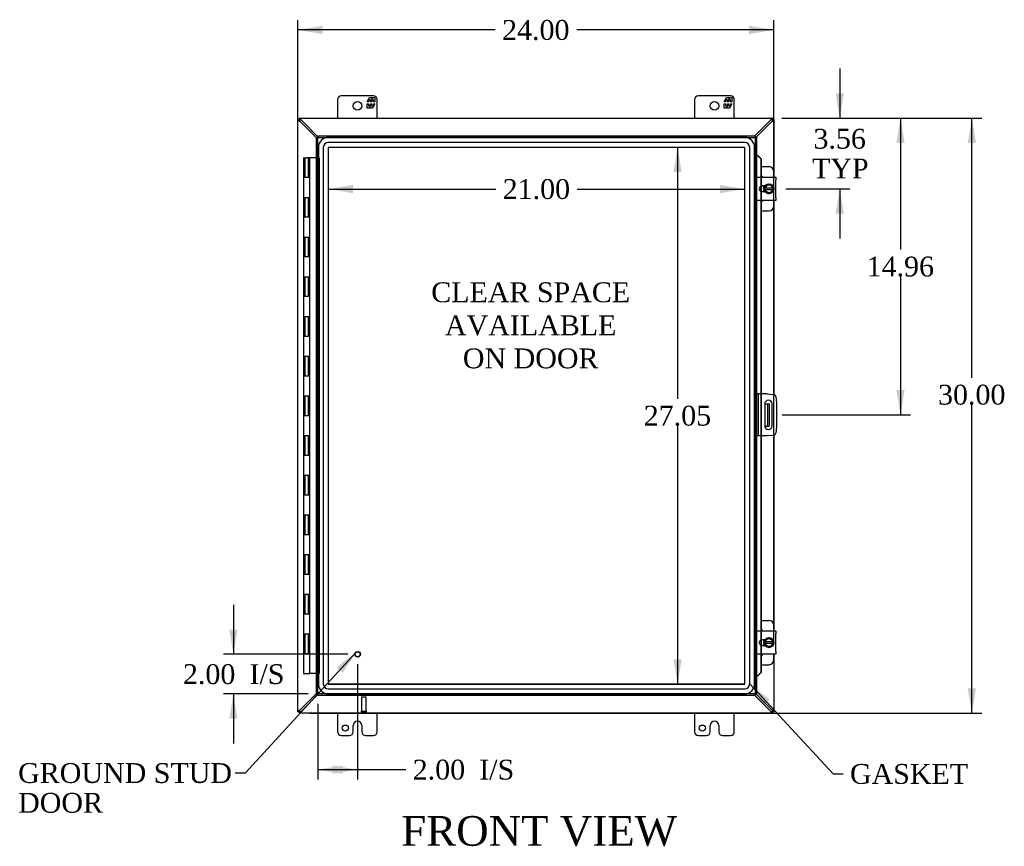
# Model space of a CAD drawing. Header units: inches. Extents: x 6 to 238, y 0 to 158.
# Tile 3 of 7: x 63 to 113, y 61 to 103. Entities that reach past the tile are written whole.
import ezdxf
from ezdxf.enums import TextEntityAlignment as Align

# ---------------------------------------------------------------- set-up
doc = ezdxf.new("R2010")
doc.units = ezdxf.units.IN
doc.header["$MEASUREMENT"] = 0
for name, color, linetype in [('COM40153-1', 7, 'CONTINUOUS'), ('COM40153-2', 7, 'CONTINUOUS'), ('COM42667', 7, 'CONTINUOUS'), ('COM42780', 7, 'CONTINUOUS'), ('COM48483', 7, 'CONTINUOUS'), ('COM48513', 7, 'CONTINUOUS'), ('COM70219', 7, 'CONTINUOUS'), ('COM71780-17', 7, 'CONTINUOUS'), ('DEFAULT', 7, 'CONTINUOUS'), ('FET07710', 7, 'CONTINUOUS'), ('HNG10620-26B', 7, 'CONTINUOUS'), ('HNG10620-26C', 7, 'CONTINUOUS'), ('SCC19011', 7, 'CONTINUOUS'), ('SPR20265', 7, 'CONTINUOUS'), ('STD21878', 7, 'CONTINUOUS'), ('WAF25035', 7, 'CONTINUOUS')]:
    doc.layers.add(name, color=color, linetype=linetype)
doc.styles.add('SEACAD_TIMES_NEW_ROMAN', font='times.ttf')

# ---------------------------------------------------------------- blocks, each defined once
blk = doc.blocks.new('SEANNOT_GROUP2')
at = {"layer": 'DEFAULT', "linetype": 'Continuous'}
blk.add_hatch(color=136, dxfattribs=at).paths.add_polyline_path([(79.562, 69.674), (80.254, 70.736), (79.255, 69.956)])
at = {"layer": 'DEFAULT', "color": 136, "linetype": 'Continuous'}
blk.add_line((74.64, 64.622), (74.14, 64.622), dxfattribs=at)
blk.add_lwpolyline([(74.64, 64.622), (80.254, 70.736)], dxfattribs=at)
at = {"layer": 'DEFAULT', "color": 136, "linetype": 'Continuous', "style": 'SEACAD_TIMES_NEW_ROMAN'}
for s, p in [('GROUND STUD', (63.197, 65.122)), ('DOOR', (63.197, 63.622))]:
    blk.add_text(s, height=1, dxfattribs=at).set_placement(p, align=Align.TOP_LEFT)
blk = doc.blocks.new('SEANNOT_GROUP3')
at = {"layer": 'DEFAULT', "linetype": 'Continuous'}
blk.add_hatch(color=136, dxfattribs=at).paths.add_polyline_path([(101.081, 68.337), (100.079, 69.112), (100.776, 68.054)])
at = {"layer": 'DEFAULT', "color": 136, "linetype": 'Continuous'}
blk.add_line((104.282, 64.578), (104.782, 64.578), dxfattribs=at)
blk.add_lwpolyline([(104.282, 64.578), (100.079, 69.112)], dxfattribs=at)
at = {"layer": 'DEFAULT', "color": 136, "linetype": 'Continuous', "style": 'SEACAD_TIMES_NEW_ROMAN'}
blk.add_text('GASKET', height=1, dxfattribs=at).set_placement((105.132, 65.078), align=Align.TOP_LEFT)
blk = doc.blocks.new('GDIMGGROUP')
at = {"layer": 'DEFAULT', "linetype": 'Continuous'}
for points in [[(78.553, 102.292), (77.303, 102.083), (78.553, 101.875)], [(100.049, 102.292), (100.049, 101.875), (101.299, 102.083)]]:
    blk.add_hatch(color=136, dxfattribs=at).paths.add_polyline_path(points)
at = {"layer": 'DEFAULT', "color": 136, "linetype": 'Continuous'}
for p, q in [((77.303, 68.24), (77.303, 102.583)), ((101.299, 71.207), (101.299, 102.583)), ((87.245, 102.083), (77.303, 102.083)), ((101.299, 102.083), (91.357, 102.083))]:
    blk.add_line(p, q, dxfattribs=at)
at = {"layer": 'DEFAULT', "color": 136, "linetype": 'Continuous', "style": 'SEACAD_TIMES_NEW_ROMAN'}
blk.add_text('24.00', height=1, dxfattribs=at).set_placement((87.595, 102.583), align=Align.TOP_LEFT)
blk = doc.blocks.new('GDIMGGROUP1')
at = {"layer": 'DEFAULT', "linetype": 'Continuous'}
for points in [[(111.487, 96.388), (111.279, 97.638), (111.071, 96.388)], [(111.487, 68.888), (111.071, 68.888), (111.279, 67.638)]]:
    blk.add_hatch(color=136, dxfattribs=at).paths.add_polyline_path(points)
at = {"layer": 'DEFAULT', "color": 136, "linetype": 'Continuous'}
for p, q in [((101.701, 97.638), (111.779, 97.638)), ((111.279, 84.547), (111.279, 97.638)), ((111.279, 67.638), (111.279, 83.197)), ((77.904, 67.638), (111.779, 67.638))]:
    blk.add_line(p, q, dxfattribs=at)
at = {"layer": 'DEFAULT', "color": 136, "linetype": 'Continuous', "style": 'SEACAD_TIMES_NEW_ROMAN'}
blk.add_text('30.00', height=1, dxfattribs=at).set_placement((109.573, 84.197), align=Align.TOP_LEFT)
blk = doc.blocks.new('GDIMGGROUP2')
at = {"layer": 'DEFAULT', "linetype": 'Continuous'}
for points in [[(73.84, 71.858), (74.048, 70.608), (74.256, 71.858)], [(73.84, 67.358), (74.256, 67.358), (74.048, 68.608)]]:
    blk.add_hatch(color=136, dxfattribs=at).paths.add_polyline_path(points)
at = {"layer": 'DEFAULT', "color": 136, "linetype": 'Continuous'}
for p, q in [((74.048, 73.108), (74.048, 70.608)), ((79.812, 70.608), (73.548, 70.608)), ((77.812, 68.608), (73.548, 68.608)), ((74.048, 68.608), (74.048, 66.108))]:
    blk.add_line(p, q, dxfattribs=at)
at = {"layer": 'DEFAULT', "color": 136, "linetype": 'Continuous', "style": 'SEACAD_TIMES_NEW_ROMAN'}
for s, p in [('2.00', (71.506, 70.108)), ('I/S', (74.86, 70.108))]:
    blk.add_text(s, height=1, dxfattribs=at).set_placement(p, align=Align.TOP_LEFT)
blk = doc.blocks.new('GDIMGGROUP3')
at = {"layer": 'DEFAULT', "linetype": 'Continuous'}
for points in [[(79.562, 64.586), (79.562, 65.003), (78.312, 64.794)], [(79.062, 64.586), (80.312, 64.794), (79.062, 65.003)]]:
    blk.add_hatch(color=136, dxfattribs=at).paths.add_polyline_path(points)
at = {"layer": 'DEFAULT', "color": 136, "linetype": 'Continuous'}
for p, q in [((80.312, 70.108), (80.312, 64.294)), ((78.312, 68.108), (78.312, 64.294)), ((78.312, 64.794), (82.24, 64.794)), ((82.24, 64.794), (82.74, 64.794))]:
    blk.add_line(p, q, dxfattribs=at)
at = {"layer": 'DEFAULT', "color": 136, "linetype": 'Continuous', "style": 'SEACAD_TIMES_NEW_ROMAN'}
for s, p in [('2.00', (83.09, 65.294)), ('I/S', (86.444, 65.294))]:
    blk.add_text(s, height=1, dxfattribs=at).set_placement(p, align=Align.TOP_LEFT)
blk = doc.blocks.new('GDIMGGROUP16')
at = {"layer": 'DEFAULT', "linetype": 'Continuous'}
for points in [[(104.827, 98.888), (104.411, 98.888), (104.619, 97.638)], [(104.827, 92.826), (104.619, 94.076), (104.411, 92.826)]]:
    blk.add_hatch(color=136, dxfattribs=at).paths.add_polyline_path(points)
at = {"layer": 'DEFAULT', "color": 136, "linetype": 'Continuous'}
for p, q in [((104.619, 100.138), (104.619, 97.638)), ((101.731, 97.638), (105.119, 97.638)), ((101.898, 94.076), (105.119, 94.076)), ((104.619, 94.076), (104.619, 91.576))]:
    blk.add_line(p, q, dxfattribs=at)
at = {"layer": 'DEFAULT', "color": 136, "linetype": 'Continuous', "style": 'SEACAD_TIMES_NEW_ROMAN'}
for s, p in [('3.56', (103.292, 97.1)), ('TYP', (103.221, 95.6))]:
    blk.add_text(s, height=1, dxfattribs=at).set_placement(p, align=Align.TOP_LEFT)
blk = doc.blocks.new('GDIMGGROUP17')
at = {"layer": 'DEFAULT', "linetype": 'Continuous'}
for points in [[(107.887, 96.388), (107.679, 97.638), (107.471, 96.388)], [(107.887, 83.928), (107.471, 83.928), (107.679, 82.678)]]:
    blk.add_hatch(color=136, dxfattribs=at).paths.add_polyline_path(points)
at = {"layer": 'DEFAULT', "color": 136, "linetype": 'Continuous'}
for p, q in [((101.731, 97.638), (108.179, 97.638)), ((107.679, 97.638), (107.679, 91.008)), ((107.679, 89.658), (107.679, 82.678)), ((101.709, 82.678), (108.179, 82.678))]:
    blk.add_line(p, q, dxfattribs=at)
at = {"layer": 'DEFAULT', "color": 136, "linetype": 'Continuous', "style": 'SEACAD_TIMES_NEW_ROMAN'}
blk.add_text('14.96', height=1, dxfattribs=at).set_placement((105.973, 90.658), align=Align.TOP_LEFT)
blk = doc.blocks.new('GDIMGGROUP24')
at = {"layer": 'DEFAULT', "linetype": 'Continuous'}
for points in [[(96.233, 94.915), (96.65, 94.915), (96.442, 96.165)], [(96.233, 70.361), (96.442, 69.111), (96.65, 70.361)]]:
    blk.add_hatch(color=136, dxfattribs=at).paths.add_polyline_path(points)
at = {"layer": 'DEFAULT', "color": 136, "linetype": 'Continuous'}
for p, q in [((96.442, 96.165), (96.442, 83.488)), ((96.442, 82.138), (96.442, 69.111))]:
    blk.add_line(p, q, dxfattribs=at)
at = {"layer": 'DEFAULT', "color": 136, "linetype": 'Continuous', "style": 'SEACAD_TIMES_NEW_ROMAN'}
blk.add_text('27.05', height=1, dxfattribs=at).set_placement((94.736, 83.138), align=Align.TOP_LEFT)
blk = doc.blocks.new('GDIMGGROUP25')
at = {"layer": 'DEFAULT', "linetype": 'Continuous'}
for points in [[(80.082, 93.855), (80.082, 94.271), (78.832, 94.063)], [(98.58, 93.855), (99.83, 94.063), (98.58, 94.271)]]:
    blk.add_hatch(color=136, dxfattribs=at).paths.add_polyline_path(points)
at = {"layer": 'DEFAULT', "color": 136, "linetype": 'Continuous'}
for p, q in [((78.832, 94.063), (87.274, 94.063)), ((91.387, 94.063), (99.83, 94.063))]:
    blk.add_line(p, q, dxfattribs=at)
at = {"layer": 'DEFAULT', "color": 136, "linetype": 'Continuous', "style": 'SEACAD_TIMES_NEW_ROMAN'}
blk.add_text('21.00', height=1, dxfattribs=at).set_placement((87.624, 94.563), align=Align.TOP_LEFT)

msp = doc.modelspace()

# ---------------------------------------------------------------- linework, layer by layer
at = {"layer": 'COM40153-1', "color": 7}
for p, q in [((100.834, 83.241), (100.945, 83.241)), ((100.945, 83.241), (100.981, 83.241)), ((100.981, 83.241), (101.053, 83.241)), ((100.981, 83.241), (100.981, 82.116)), ((101.053, 83.241), (101.053, 82.116)), ((100.834, 82.116), (100.945, 82.116)), ((100.981, 82.116), (100.945, 82.116)), ((100.981, 82.116), (101.053, 82.116))]:
    msp.add_line(p, q, dxfattribs=at)
at = {"layer": 'COM40153-2', "color": 7}
for p, q in [((100.5, 83.741), (100.428, 83.741)), ((100.5, 83.741), (100.5, 81.616)), ((100.5, 83.741), (100.536, 83.741)), ((100.951, 83.741), (100.536, 83.741)), ((100.951, 83.741), (101.285, 83.712)), ((101.398, 83.598), (101.428, 83.264)), ((100.834, 83.228), (100.834, 82.128)), ((101.209, 82.128), (101.209, 83.228)), ((101.428, 83.264), (101.428, 82.093)), ((101.428, 82.093), (101.398, 81.759)), ((100.5, 81.616), (100.428, 81.616)), ((100.536, 81.616), (100.5, 81.616)), ((100.951, 81.616), (100.536, 81.616)), ((101.285, 81.645), (100.951, 81.616))]:
    msp.add_line(p, q, dxfattribs=at)
for centre, radius, start, end in [((101.022, 83.228), 0.188, 0, 180), ((101.274, 83.587), 0.125, 5, 85), ((101.022, 82.128), 0.188, 180, 0), ((101.274, 81.77), 0.125, 275, 355)]:
    msp.add_arc(centre, radius, start, end, dxfattribs=at)
at = {"layer": 'COM42667', "color": 7}
for p, q in [((100.428, 94.522), (100.428, 94.665)), ((100.428, 94.665), (101.398, 94.665)), ((100.428, 94.522), (100.428, 93.631)), ((101.398, 94.665), (101.398, 94.522)), ((101.398, 93.631), (101.398, 94.522)), ((100.843, 94.217), (100.703, 94.217)), ((100.703, 93.936), (100.843, 93.936)), ((100.428, 93.488), (100.428, 93.631)), ((101.398, 93.488), (100.428, 93.488)), ((101.398, 93.631), (101.398, 93.488)), ((100.428, 71.646), (100.428, 71.789)), ((100.428, 71.789), (101.398, 71.789)), ((100.428, 71.646), (100.428, 70.755)), ((101.398, 71.789), (101.398, 71.646)), ((101.398, 70.755), (101.398, 71.646)), ((100.843, 71.341), (100.703, 71.341)), ((100.703, 71.06), (100.843, 71.06)), ((100.428, 70.612), (100.428, 70.755)), ((101.398, 70.612), (100.428, 70.612)), ((101.398, 70.755), (101.398, 70.612))]:
    msp.add_line(p, q, dxfattribs=at)
for centre in [(100.703, 94.076), (100.703, 71.2)]:
    msp.add_arc(centre, 0.14, 90, 270, dxfattribs=at)
at = {"layer": 'COM42780', "color": 7}
for p, q in [((100.652, 95.192), (101.049, 95.192)), ((101.299, 94.665), (101.299, 94.942)), ((100.799, 94.142), (100.799, 94.217)), ((100.799, 93.936), (100.799, 94.008)), ((101.299, 93.211), (101.299, 93.488)), ((100.652, 92.961), (101.049, 92.961)), ((100.652, 72.316), (101.049, 72.316)), ((101.299, 71.789), (101.299, 72.066)), ((100.799, 71.266), (100.799, 71.341)), ((100.799, 71.06), (100.799, 71.132)), ((101.299, 70.335), (101.299, 70.612)), ((100.652, 70.085), (101.049, 70.085))]:
    msp.add_line(p, q, dxfattribs=at)
for centre, start, end in [((101.049, 94.942), 0, 90), ((100.549, 94.505), 39.9324, 65.6695), ((100.549, 93.648), 294.3305, 320.0676), ((101.049, 93.211), 270, 0), ((101.049, 72.066), 0, 90), ((100.549, 71.629), 39.9324, 65.6695), ((100.549, 70.772), 294.3305, 320.0676), ((101.049, 70.335), 270, 0)]:
    msp.add_arc(centre, 0.25, start, end, dxfattribs=at)
at = {"layer": 'COM48483', "color": 7}
for p, q in [((77.303, 97.566), (77.375, 97.566)), ((77.303, 97.537), (77.303, 97.566)), ((77.303, 67.74), (77.303, 97.537)), ((77.375, 97.537), (77.303, 97.537)), ((77.375, 97.537), (77.375, 97.566)), ((77.411, 97.461), (77.391, 97.494)), ((78.24, 96.64), (77.411, 97.461)), ((101.195, 97.461), (100.395, 96.669)), ((101.195, 97.461), (101.214, 97.494)), ((101.231, 97.566), (101.303, 97.566)), ((101.231, 97.537), (101.231, 97.566)), ((101.231, 97.537), (101.303, 97.537)), ((101.303, 97.566), (101.303, 97.537)), ((101.303, 97.537), (101.303, 94.665)), ((101.303, 93.488), (101.303, 83.709)), ((101.303, 81.648), (101.303, 71.789)), ((101.303, 70.612), (101.303, 67.74)), ((77.411, 67.816), (78.24, 68.637)), ((100.395, 68.608), (101.195, 67.816)), ((77.303, 67.71), (77.303, 67.74)), ((77.375, 67.74), (77.303, 67.74)), ((77.303, 67.71), (77.375, 67.71)), ((77.375, 67.71), (77.375, 67.74)), ((77.391, 67.783), (77.411, 67.816)), ((101.214, 67.783), (101.195, 67.816)), ((101.231, 67.71), (101.231, 67.74)), ((101.231, 67.74), (101.303, 67.74)), ((101.231, 67.71), (101.303, 67.71)), ((101.303, 67.74), (101.303, 67.71))]:
    msp.add_line(p, q, dxfattribs=at)
for centre, radius, start, end in [((77.821, 98.26), 0.898, 238.5398, 242.806), ((100.768, 98.289), 0.931, 297.2704, 301.3838), ((77.821, 67.017), 0.898, 117.194, 121.4601), ((100.768, 66.988), 0.931, 58.6162, 62.7296)]:
    msp.add_arc(centre, radius, start, end, dxfattribs=at)
for points, knots in [([(77.352, 97.494), (77.351, 97.495), (77.347, 97.497), (77.342, 97.5), (77.338, 97.503), (77.333, 97.506), (77.329, 97.509), (77.325, 97.512), (77.321, 97.515), (77.316, 97.519), (77.311, 97.523), (77.307, 97.527), (77.304, 97.531), (77.303, 97.534), (77.303, 97.536), (77.303, 97.537)], [0, 0, 0, 0, 0.058508, 0.117588, 0.177234, 0.23744, 0.298196, 0.359495, 0.421327, 0.483683, 0.609872, 0.738031, 0.824554, 0.911887, 1, 1, 1, 1]), ([(77.391, 97.494), (77.389, 97.498), (77.387, 97.502), (77.383, 97.51), (77.381, 97.514), (77.378, 97.521), (77.377, 97.525), (77.375, 97.531), (77.375, 97.534), (77.375, 97.537)], [0, 0, 0, 0, 0.25, 0.25, 0.5, 0.5, 0.75, 0.75, 1, 1, 1, 1]), ([(101.231, 97.537), (101.231, 97.534), (101.23, 97.531), (101.228, 97.525), (101.227, 97.521), (101.224, 97.514), (101.222, 97.51), (101.218, 97.502), (101.216, 97.498), (101.214, 97.494)], [0, 0, 0, 0, 0.25, 0.25, 0.5, 0.5, 0.75, 0.75, 1, 1, 1, 1]), ([(101.303, 97.537), (101.303, 97.536), (101.302, 97.535), (101.302, 97.533), (101.301, 97.531), (101.3, 97.529), (101.298, 97.527), (101.296, 97.525), (101.293, 97.522), (101.291, 97.52), (101.287, 97.517), (101.281, 97.512), (101.272, 97.506), (101.263, 97.5), (101.256, 97.496), (101.253, 97.494)], [0, 0, 0, 0, 0.058839, 0.117335, 0.175479, 0.233264, 0.290679, 0.347718, 0.404373, 0.460635, 0.516498, 0.640635, 0.762642, 0.882451, 1, 1, 1, 1]), ([(77.303, 67.74), (77.303, 67.741), (77.303, 67.742), (77.303, 67.744), (77.304, 67.746), (77.306, 67.748), (77.307, 67.75), (77.309, 67.752), (77.312, 67.755), (77.314, 67.757), (77.318, 67.76), (77.324, 67.765), (77.333, 67.771), (77.342, 67.777), (77.349, 67.781), (77.352, 67.783)], [0, 0, 0, 0, 0.058839, 0.117335, 0.175479, 0.233264, 0.290679, 0.347718, 0.404373, 0.460635, 0.516498, 0.640635, 0.762642, 0.882451, 1, 1, 1, 1]), ([(77.375, 67.74), (77.375, 67.743), (77.375, 67.746), (77.377, 67.752), (77.378, 67.756), (77.381, 67.763), (77.383, 67.767), (77.387, 67.775), (77.389, 67.779), (77.391, 67.783)], [0, 0, 0, 0, 0.25, 0.25, 0.5, 0.5, 0.75, 0.75, 1, 1, 1, 1]), ([(101.214, 67.783), (101.216, 67.779), (101.218, 67.775), (101.222, 67.767), (101.224, 67.763), (101.227, 67.756), (101.228, 67.752), (101.23, 67.746), (101.231, 67.743), (101.231, 67.74)], [0, 0, 0, 0, 0.25, 0.25, 0.5, 0.5, 0.75, 0.75, 1, 1, 1, 1]), ([(101.253, 67.783), (101.255, 67.782), (101.258, 67.78), (101.263, 67.777), (101.267, 67.774), (101.272, 67.771), (101.276, 67.768), (101.281, 67.765), (101.284, 67.762), (101.289, 67.758), (101.294, 67.754), (101.298, 67.75), (101.301, 67.746), (101.302, 67.743), (101.302, 67.741), (101.303, 67.74)], [0, 0, 0, 0, 0.058508, 0.117588, 0.177234, 0.23744, 0.298196, 0.359495, 0.421327, 0.483683, 0.609872, 0.738031, 0.824554, 0.911887, 1, 1, 1, 1])]:
    msp.add_open_spline(points, degree=3, knots=knots, dxfattribs=at)
at = {"layer": 'COM48513', "color": 7}
for p, q in [((77.375, 97.566), (77.375, 97.638)), ((77.404, 97.638), (77.375, 97.638)), ((77.404, 97.566), (77.375, 97.566)), ((77.404, 97.566), (77.404, 97.638)), ((77.404, 97.638), (101.201, 97.638)), ((77.48, 97.53), (77.447, 97.55)), ((78.312, 96.691), (77.48, 97.53)), ((101.125, 97.53), (100.343, 96.741)), ((101.158, 97.55), (101.125, 97.53)), ((101.201, 97.566), (101.201, 97.638)), ((101.231, 97.638), (101.201, 97.638)), ((101.231, 97.566), (101.201, 97.566)), ((101.231, 97.566), (101.231, 97.638)), ((77.48, 67.746), (78.312, 68.586)), ((100.343, 68.536), (101.125, 67.746)), ((77.375, 67.71), (77.375, 67.638)), ((77.375, 67.71), (77.404, 67.71)), ((77.375, 67.638), (77.404, 67.638)), ((77.404, 67.71), (77.404, 67.638)), ((101.201, 67.638), (77.404, 67.638)), ((77.447, 67.727), (77.48, 67.746)), ((101.125, 67.746), (101.158, 67.727)), ((101.201, 67.71), (101.201, 67.638)), ((101.201, 67.71), (101.231, 67.71)), ((101.201, 67.638), (101.231, 67.638)), ((101.231, 67.71), (101.231, 67.638))]:
    msp.add_line(p, q, dxfattribs=at)
for centre, start, end in [((76.652, 97.104), 27.2703, 31.3838), ((101.953, 97.104), 148.6162, 152.7296), ((76.652, 68.173), 328.6162, 332.7296), ((101.953, 68.173), 207.2703, 211.3838)]:
    msp.add_arc(centre, 0.931, start, end, dxfattribs=at)
for points, knots in [([(77.447, 97.589), (77.443, 97.595), (77.439, 97.602), (77.431, 97.614), (77.427, 97.619), (77.42, 97.628), (77.416, 97.632), (77.41, 97.637), (77.407, 97.638), (77.404, 97.638)], [0, 0, 0, 0, 0.25, 0.25, 0.5, 0.5, 0.75, 0.75, 1, 1, 1, 1]), ([(77.447, 97.55), (77.445, 97.551), (77.442, 97.553), (77.437, 97.555), (77.432, 97.557), (77.428, 97.56), (77.423, 97.562), (77.418, 97.564), (77.413, 97.565), (77.409, 97.566), (77.406, 97.566), (77.404, 97.566)], [0, 0, 0, 0, 0.10632, 0.211245, 0.314764, 0.41687, 0.517562, 0.641426, 0.7631, 0.88261, 1, 1, 1, 1]), ([(101.201, 97.638), (101.198, 97.638), (101.195, 97.637), (101.189, 97.632), (101.185, 97.628), (101.178, 97.619), (101.174, 97.614), (101.166, 97.602), (101.162, 97.595), (101.158, 97.589)], [0, 0, 0, 0, 0.25, 0.25, 0.5, 0.5, 0.75, 0.75, 1, 1, 1, 1]), ([(101.201, 97.566), (101.2, 97.566), (101.198, 97.566), (101.195, 97.566), (101.192, 97.565), (101.189, 97.564), (101.185, 97.563), (101.181, 97.561), (101.176, 97.559), (101.17, 97.556), (101.164, 97.553), (101.16, 97.551), (101.158, 97.55)], [0, 0, 0, 0, 0.078044, 0.157022, 0.236947, 0.317833, 0.399688, 0.482519, 0.608583, 0.736857, 0.867336, 1, 1, 1, 1]), ([(77.404, 67.71), (77.405, 67.711), (77.407, 67.711), (77.41, 67.711), (77.413, 67.712), (77.417, 67.713), (77.42, 67.714), (77.424, 67.716), (77.429, 67.718), (77.435, 67.721), (77.441, 67.724), (77.445, 67.726), (77.447, 67.727)], [0, 0, 0, 0, 0.078044, 0.157022, 0.236947, 0.317833, 0.399688, 0.482519, 0.608583, 0.736857, 0.867336, 1, 1, 1, 1]), ([(77.404, 67.638), (77.407, 67.638), (77.41, 67.64), (77.416, 67.645), (77.42, 67.649), (77.427, 67.658), (77.431, 67.663), (77.439, 67.675), (77.443, 67.682), (77.447, 67.688)], [0, 0, 0, 0, 0.25, 0.25, 0.5, 0.5, 0.75, 0.75, 1, 1, 1, 1]), ([(101.158, 67.727), (101.16, 67.726), (101.163, 67.724), (101.168, 67.722), (101.173, 67.72), (101.177, 67.717), (101.182, 67.715), (101.187, 67.713), (101.192, 67.712), (101.197, 67.711), (101.2, 67.711), (101.201, 67.71)], [0, 0, 0, 0, 0.10632, 0.211245, 0.314764, 0.41687, 0.517562, 0.641426, 0.7631, 0.88261, 1, 1, 1, 1]), ([(101.158, 67.688), (101.162, 67.682), (101.166, 67.675), (101.174, 67.663), (101.178, 67.658), (101.185, 67.649), (101.189, 67.645), (101.195, 67.64), (101.198, 67.638), (101.201, 67.638)], [0, 0, 0, 0, 0.25, 0.25, 0.5, 0.5, 0.75, 0.75, 1, 1, 1, 1])]:
    msp.add_open_spline(points, degree=3, knots=knots, dxfattribs=at)
at = {"layer": 'COM70219', "color": 7}
for p, q in [((99.829, 96.664), (78.833, 96.664)), ((99.829, 96.663), (78.833, 96.663)), ((99.829, 96.414), (78.833, 96.414)), ((78.333, 96.164), (78.333, 69.112)), ((78.334, 96.164), (78.334, 69.112)), ((78.583, 96.164), (78.583, 69.112)), ((78.832, 96.164), (78.832, 69.112)), ((99.829, 96.165), (78.833, 96.165)), ((78.833, 96.164), (78.833, 69.112)), ((99.829, 96.164), (78.833, 96.164)), ((99.829, 69.112), (99.829, 96.164)), ((99.83, 69.112), (99.83, 96.164)), ((100.079, 69.112), (100.079, 96.164)), ((100.328, 69.112), (100.328, 96.164)), ((100.329, 69.112), (100.329, 96.164)), ((78.833, 69.112), (99.829, 69.112)), ((78.833, 69.111), (99.829, 69.111)), ((78.833, 68.862), (99.829, 68.862)), ((78.833, 68.613), (99.829, 68.613)), ((78.833, 68.612), (99.829, 68.612))]:
    msp.add_line(p, q, dxfattribs=at)
for centre, radius, start, end in [((78.833, 96.164), 0.5, 90, 180), ((78.833, 96.164), 0.499, 90, 180), ((78.833, 96.164), 0.25, 90, 180), ((99.829, 96.164), 0.5, 0, 90), ((99.829, 96.164), 0.499, 0, 90), ((99.829, 96.164), 0.25, 0, 90), ((78.833, 96.164), 0.001, 90, 180), ((99.829, 96.164), 0.001, 0, 90), ((78.833, 69.112), 0.5, 180, 270), ((78.833, 69.112), 0.499, 180, 270), ((78.833, 69.112), 0.25, 180, 270), ((78.833, 69.112), 0.001, 180, 270), ((99.829, 69.112), 0.5, 270, 0), ((99.829, 69.112), 0.001, 270, 0), ((99.829, 69.112), 0.25, 270, 0), ((99.829, 69.112), 0.499, 270, 0)]:
    msp.add_arc(centre, radius, start, end, dxfattribs=at)
at = {"layer": 'COM71780-17', "color": 7}
for p, q in [((78.24, 96.669), (78.312, 96.669)), ((78.24, 68.608), (78.24, 96.669)), ((78.312, 96.741), (78.312, 96.669)), ((78.312, 96.741), (100.355, 96.741)), ((78.312, 96.669), (100.355, 96.669)), ((78.312, 96.669), (78.348, 96.633)), ((78.312, 68.608), (78.312, 96.669)), ((78.312, 96.669), (78.348, 96.633)), ((100.355, 96.669), (100.32, 96.633)), ((100.356, 96.669), (100.32, 96.633)), ((100.355, 96.741), (100.355, 96.669)), ((100.356, 96.669), (100.356, 68.608)), ((100.428, 96.669), (100.356, 96.669)), ((100.428, 96.669), (100.428, 68.608)), ((100.428, 95.794), (100.356, 95.794)), ((100.44, 95.794), (100.428, 95.794)), ((100.45, 95.771), (100.459, 95.771)), ((100.47, 95.758), (100.64, 95.586)), ((100.47, 95.758), (100.482, 95.758)), ((100.482, 95.758), (100.652, 95.586)), ((100.64, 95.586), (100.64, 94.665)), ((100.652, 95.586), (100.64, 95.586)), ((100.652, 95.586), (100.652, 94.665)), ((100.64, 94.665), (100.64, 94.202)), ((100.652, 94.665), (100.652, 94.208)), ((100.64, 94.202), (100.64, 93.951)), ((100.64, 93.951), (100.64, 93.488)), ((100.652, 94.208), (100.652, 93.945)), ((100.652, 93.945), (100.652, 93.488)), ((100.64, 93.488), (100.64, 83.741)), ((100.652, 93.488), (100.652, 83.741)), ((100.64, 83.741), (100.64, 81.616)), ((100.652, 83.741), (100.652, 81.616)), ((100.64, 81.616), (100.64, 71.789)), ((100.652, 81.616), (100.652, 71.789)), ((100.64, 71.789), (100.64, 71.326)), ((100.652, 71.789), (100.652, 71.332)), ((100.64, 71.326), (100.64, 71.075)), ((100.64, 71.075), (100.64, 70.612)), ((100.652, 71.332), (100.652, 71.069)), ((100.652, 71.069), (100.652, 70.612)), ((100.64, 70.612), (100.64, 69.691)), ((100.652, 70.612), (100.652, 69.691)), ((100.459, 69.506), (100.45, 69.506)), ((100.64, 69.691), (100.47, 69.519)), ((100.47, 69.519), (100.482, 69.519)), ((100.652, 69.691), (100.482, 69.519)), ((100.652, 69.691), (100.64, 69.691)), ((100.428, 69.483), (100.356, 69.483)), ((100.428, 69.483), (100.44, 69.483)), ((78.24, 68.608), (78.312, 68.608)), ((78.312, 68.608), (78.348, 68.644)), ((78.312, 68.608), (78.348, 68.644)), ((100.355, 68.608), (78.312, 68.608)), ((78.312, 68.536), (78.312, 68.608)), ((100.355, 68.536), (78.312, 68.536)), ((100.355, 68.608), (100.32, 68.644)), ((100.356, 68.608), (100.32, 68.644)), ((100.355, 68.536), (100.355, 68.608)), ((100.428, 68.608), (100.356, 68.608))]:
    msp.add_line(p, q, dxfattribs=at)
for centre, radius, start, end in [((100.868, 96.845), 1.153, 245.7342, 249.4642), ((100.758, 96.028), 0.395, 216.3142, 223.0054), ((100.868, 96.845), 1.153, 249.4642, 250.458), ((100.868, 68.432), 1.153, 110.5358, 114.2658), ((100.758, 69.249), 0.395, 136.9946, 143.6858), ((100.868, 68.432), 1.153, 109.542, 110.5358)]:
    msp.add_arc(centre, radius, start, end, dxfattribs=at)
at = {"layer": 'FET07710', "color": 7}
for p, q in [((79.303, 98.576), (79.303, 97.638)), ((81.115, 98.763), (79.49, 98.763)), ((80.792, 98.458), (80.915, 98.67)), ((80.857, 98.458), (80.792, 98.458)), ((80.792, 98.149), (80.792, 98.361)), ((80.792, 98.361), (80.857, 98.361)), ((80.955, 98.564), (80.857, 98.564)), ((80.857, 98.564), (80.857, 98.458)), ((80.857, 98.361), (80.857, 98.255)), ((80.915, 98.67), (81.024, 98.67)), ((80.955, 98.458), (80.955, 98.564)), ((81.015, 98.458), (80.955, 98.458)), ((80.955, 98.255), (80.955, 98.361)), ((80.955, 98.361), (81.015, 98.361)), ((81.113, 98.564), (81.015, 98.564)), ((81.015, 98.564), (81.015, 98.458)), ((81.015, 98.361), (81.015, 98.255)), ((81.024, 98.67), (81.024, 98.593)), ((81.024, 98.593), (81.069, 98.67)), ((81.178, 98.361), (81.055, 98.149)), ((81.069, 98.67), (81.178, 98.67)), ((81.113, 98.458), (81.113, 98.564)), ((81.178, 98.458), (81.113, 98.458)), ((81.113, 98.255), (81.113, 98.361)), ((81.113, 98.361), (81.178, 98.361)), ((81.178, 98.67), (81.178, 98.458)), ((81.303, 97.638), (81.303, 98.576)), ((97.303, 98.576), (97.303, 97.638)), ((99.115, 98.763), (97.49, 98.763)), ((98.792, 98.458), (98.915, 98.67)), ((98.857, 98.458), (98.792, 98.458)), ((98.792, 98.149), (98.792, 98.361)), ((98.792, 98.361), (98.857, 98.361)), ((98.955, 98.564), (98.857, 98.564)), ((98.857, 98.564), (98.857, 98.458)), ((98.857, 98.361), (98.857, 98.255)), ((98.915, 98.67), (99.024, 98.67)), ((98.955, 98.458), (98.955, 98.564)), ((99.015, 98.458), (98.955, 98.458)), ((98.955, 98.255), (98.955, 98.361)), ((98.955, 98.361), (99.015, 98.361)), ((99.113, 98.564), (99.015, 98.564)), ((99.015, 98.564), (99.015, 98.458)), ((99.015, 98.361), (99.015, 98.255)), ((99.024, 98.67), (99.024, 98.593)), ((99.024, 98.593), (99.069, 98.67)), ((99.178, 98.361), (99.055, 98.149)), ((99.069, 98.67), (99.178, 98.67)), ((99.113, 98.458), (99.113, 98.564)), ((99.178, 98.458), (99.113, 98.458)), ((99.113, 98.255), (99.113, 98.361)), ((99.113, 98.361), (99.178, 98.361)), ((99.178, 98.67), (99.178, 98.458)), ((99.303, 97.638), (99.303, 98.576)), ((80.901, 98.149), (80.792, 98.149)), ((80.857, 98.255), (80.955, 98.255)), ((80.946, 98.226), (80.901, 98.149)), ((80.946, 98.149), (80.946, 98.226)), ((81.055, 98.149), (80.946, 98.149)), ((81.015, 98.255), (81.113, 98.255)), ((98.901, 98.149), (98.792, 98.149)), ((98.857, 98.255), (98.955, 98.255)), ((98.946, 98.226), (98.901, 98.149)), ((98.946, 98.149), (98.946, 98.226)), ((99.055, 98.149), (98.946, 98.149)), ((99.015, 98.255), (99.113, 98.255)), ((79.303, 67.638), (79.303, 66.701)), ((81.303, 66.701), (81.303, 67.638)), ((97.303, 67.638), (97.303, 66.701)), ((99.303, 66.701), (99.303, 67.638)), ((80.084, 66.701), (80.084, 67.013)), ((80.302, 67.231), (80.303, 67.231)), ((80.521, 67.013), (80.521, 66.701)), ((98.084, 66.701), (98.084, 67.013)), ((98.302, 67.231), (98.303, 67.231)), ((98.521, 67.013), (98.521, 66.701)), ((79.49, 66.513), (79.897, 66.513)), ((80.708, 66.513), (81.115, 66.513)), ((97.49, 66.513), (97.897, 66.513)), ((98.708, 66.513), (99.115, 66.513))]:
    msp.add_line(p, q, dxfattribs=at)
for centre, radius in [((80.303, 98.263), 0.219), ((98.303, 98.263), 0.219), ((79.693, 66.888), 0.156), ((97.693, 66.888), 0.156)]:
    msp.add_circle(centre, radius, dxfattribs=at)
for centre, radius, start, end in [((79.49, 98.576), 0.188, 90, 180), ((81.115, 98.576), 0.188, 0, 90), ((97.49, 98.576), 0.188, 90, 180), ((99.115, 98.576), 0.188, 0, 90), ((80.302, 67.013), 0.218, 90, 180), ((80.303, 67.013), 0.218, 0, 90), ((98.302, 67.013), 0.218, 90, 180), ((98.303, 67.013), 0.218, 0, 90), ((79.49, 66.701), 0.188, 180, 270), ((79.897, 66.701), 0.188, 270, 0), ((80.708, 66.701), 0.188, 180, 270), ((81.115, 66.701), 0.188, 270, 0), ((97.49, 66.701), 0.188, 180, 270), ((97.897, 66.701), 0.188, 270, 0), ((98.708, 66.701), 0.188, 180, 270), ((99.115, 66.701), 0.188, 270, 0)]:
    msp.add_arc(centre, radius, start, end, dxfattribs=at)
at = {"layer": 'HNG10620-26B', "color": 7}
for p, q in [((77.742, 94.638), (77.588, 94.638)), ((77.588, 94.638), (77.588, 93.638)), ((77.588, 93.638), (77.742, 93.638)), ((77.742, 92.638), (77.588, 92.638)), ((77.588, 92.638), (77.588, 91.638)), ((77.588, 91.638), (77.742, 91.638)), ((77.742, 90.638), (77.588, 90.638)), ((77.588, 90.638), (77.588, 89.638)), ((77.588, 89.638), (77.742, 89.638)), ((77.742, 88.638), (77.588, 88.638)), ((77.588, 88.638), (77.588, 87.638)), ((77.588, 87.638), (77.742, 87.638)), ((77.742, 86.638), (77.588, 86.638)), ((77.588, 86.638), (77.588, 85.638)), ((77.588, 85.638), (77.742, 85.638)), ((77.742, 84.638), (77.588, 84.638)), ((77.588, 84.638), (77.588, 83.638)), ((77.588, 83.638), (77.742, 83.638)), ((77.742, 82.638), (77.588, 82.638)), ((77.588, 82.638), (77.588, 81.638)), ((77.588, 81.638), (77.742, 81.638)), ((77.742, 80.638), (77.588, 80.638)), ((77.588, 80.638), (77.588, 79.638)), ((77.588, 79.638), (77.742, 79.638)), ((77.742, 78.638), (77.588, 78.638)), ((77.588, 78.638), (77.588, 77.638)), ((77.588, 77.638), (77.742, 77.638)), ((77.742, 76.638), (77.588, 76.638)), ((77.588, 76.638), (77.588, 75.638)), ((77.588, 75.638), (77.742, 75.638)), ((77.742, 74.638), (77.588, 74.638)), ((77.588, 74.638), (77.588, 73.638)), ((77.588, 73.638), (77.742, 73.638)), ((77.742, 72.638), (77.588, 72.638)), ((77.588, 72.638), (77.588, 71.638)), ((77.588, 71.638), (77.742, 71.638)), ((77.742, 70.638), (77.588, 70.638)), ((77.588, 70.638), (77.588, 69.638)), ((77.588, 69.638), (77.895, 69.638))]:
    msp.add_line(p, q, dxfattribs=at)
at = {"layer": 'HNG10620-26C', "color": 7}
for p, q in [((77.588, 95.638), (77.742, 95.638)), ((77.588, 95.638), (77.588, 94.638)), ((77.648, 95.638), (77.648, 94.638)), ((78.24, 95.638), (77.742, 95.638)), ((77.824, 95.638), (77.824, 94.638)), ((77.835, 94.638), (77.835, 95.638)), ((77.878, 95.638), (77.878, 94.638)), ((77.895, 94.638), (77.895, 95.638)), ((78.283, 95.638), (78.24, 95.638)), ((78.312, 95.638), (78.283, 95.638)), ((78.312, 95.638), (78.372, 95.638)), ((78.372, 95.638), (78.372, 69.638)), ((77.742, 94.638), (77.588, 94.638)), ((77.895, 94.638), (77.742, 94.638)), ((77.895, 93.638), (77.895, 94.638)), ((77.588, 93.638), (77.742, 93.638)), ((77.588, 93.638), (77.588, 92.638)), ((77.648, 93.638), (77.648, 92.638)), ((77.742, 93.638), (77.895, 93.638)), ((77.824, 93.638), (77.824, 92.638)), ((77.835, 92.638), (77.835, 93.638)), ((77.878, 93.638), (77.878, 92.638)), ((77.895, 92.638), (77.895, 93.638)), ((77.742, 92.638), (77.588, 92.638)), ((77.895, 92.638), (77.742, 92.638)), ((77.895, 91.638), (77.895, 92.638)), ((77.588, 91.638), (77.742, 91.638)), ((77.588, 91.638), (77.588, 90.638)), ((77.648, 91.638), (77.648, 90.638)), ((77.742, 91.638), (77.895, 91.638)), ((77.824, 91.638), (77.824, 90.638)), ((77.835, 90.638), (77.835, 91.638)), ((77.878, 91.638), (77.878, 90.638)), ((77.895, 90.638), (77.895, 91.638)), ((77.742, 90.638), (77.588, 90.638)), ((77.895, 90.638), (77.742, 90.638)), ((77.895, 89.638), (77.895, 90.638)), ((77.588, 89.638), (77.742, 89.638)), ((77.588, 89.638), (77.588, 88.638)), ((77.648, 89.638), (77.648, 88.638)), ((77.742, 89.638), (77.895, 89.638)), ((77.824, 89.638), (77.824, 88.638)), ((77.835, 88.638), (77.835, 89.638)), ((77.878, 89.638), (77.878, 88.638)), ((77.895, 88.638), (77.895, 89.638)), ((77.742, 88.638), (77.588, 88.638)), ((77.895, 88.638), (77.742, 88.638)), ((77.895, 87.638), (77.895, 88.638)), ((77.588, 87.638), (77.742, 87.638)), ((77.588, 87.638), (77.588, 86.638)), ((77.648, 87.638), (77.648, 86.638)), ((77.742, 87.638), (77.895, 87.638)), ((77.824, 87.638), (77.824, 86.638)), ((77.835, 86.638), (77.835, 87.638)), ((77.878, 87.638), (77.878, 86.638)), ((77.895, 86.638), (77.895, 87.638)), ((77.742, 86.638), (77.588, 86.638)), ((77.895, 86.638), (77.742, 86.638)), ((77.895, 85.638), (77.895, 86.638)), ((77.588, 85.638), (77.742, 85.638)), ((77.588, 85.638), (77.588, 84.638)), ((77.648, 85.638), (77.648, 84.638)), ((77.742, 85.638), (77.895, 85.638)), ((77.824, 85.638), (77.824, 84.638)), ((77.835, 84.638), (77.835, 85.638)), ((77.878, 85.638), (77.878, 84.638)), ((77.895, 84.638), (77.895, 85.638)), ((77.742, 84.638), (77.588, 84.638)), ((77.895, 84.638), (77.742, 84.638)), ((77.895, 83.638), (77.895, 84.638)), ((77.588, 83.638), (77.742, 83.638)), ((77.588, 83.638), (77.588, 82.638)), ((77.648, 83.638), (77.648, 82.638)), ((77.742, 83.638), (77.895, 83.638)), ((77.824, 83.638), (77.824, 82.638)), ((77.835, 82.638), (77.835, 83.638)), ((77.878, 83.638), (77.878, 82.638)), ((77.895, 82.638), (77.895, 83.638)), ((77.742, 82.638), (77.588, 82.638)), ((77.895, 82.638), (77.742, 82.638)), ((77.895, 81.638), (77.895, 82.638)), ((77.588, 81.638), (77.742, 81.638)), ((77.588, 81.638), (77.588, 80.638)), ((77.648, 81.638), (77.648, 80.638)), ((77.742, 81.638), (77.895, 81.638)), ((77.824, 81.638), (77.824, 80.638)), ((77.835, 80.638), (77.835, 81.638)), ((77.878, 81.638), (77.878, 80.638)), ((77.895, 80.638), (77.895, 81.638)), ((77.742, 80.638), (77.588, 80.638)), ((77.895, 80.638), (77.742, 80.638)), ((77.895, 79.638), (77.895, 80.638)), ((77.588, 79.638), (77.742, 79.638)), ((77.588, 79.638), (77.588, 78.638)), ((77.648, 79.638), (77.648, 78.638)), ((77.742, 79.638), (77.895, 79.638)), ((77.824, 79.638), (77.824, 78.638)), ((77.835, 78.638), (77.835, 79.638)), ((77.878, 79.638), (77.878, 78.638)), ((77.895, 78.638), (77.895, 79.638)), ((77.742, 78.638), (77.588, 78.638)), ((77.895, 78.638), (77.742, 78.638)), ((77.895, 77.638), (77.895, 78.638)), ((77.588, 77.638), (77.742, 77.638)), ((77.588, 77.638), (77.588, 76.638)), ((77.648, 77.638), (77.648, 76.638)), ((77.742, 77.638), (77.895, 77.638)), ((77.824, 77.638), (77.824, 76.638)), ((77.835, 76.638), (77.835, 77.638)), ((77.878, 77.638), (77.878, 76.638)), ((77.895, 76.638), (77.895, 77.638)), ((77.742, 76.638), (77.588, 76.638)), ((77.895, 76.638), (77.742, 76.638)), ((77.895, 75.638), (77.895, 76.638)), ((77.588, 75.638), (77.742, 75.638)), ((77.588, 75.638), (77.588, 74.638)), ((77.648, 75.638), (77.648, 74.638)), ((77.742, 75.638), (77.895, 75.638)), ((77.824, 75.638), (77.824, 74.638)), ((77.835, 74.638), (77.835, 75.638)), ((77.878, 75.638), (77.878, 74.638)), ((77.895, 74.638), (77.895, 75.638)), ((77.742, 74.638), (77.588, 74.638)), ((77.895, 74.638), (77.742, 74.638)), ((77.895, 73.638), (77.895, 74.638)), ((77.588, 73.638), (77.742, 73.638)), ((77.588, 73.638), (77.588, 72.638)), ((77.648, 73.638), (77.648, 72.638)), ((77.742, 73.638), (77.895, 73.638)), ((77.824, 73.638), (77.824, 72.638)), ((77.835, 72.638), (77.835, 73.638)), ((77.878, 73.638), (77.878, 72.638)), ((77.895, 72.638), (77.895, 73.638)), ((77.742, 72.638), (77.588, 72.638)), ((77.895, 72.638), (77.742, 72.638)), ((77.895, 71.638), (77.895, 72.638)), ((77.588, 71.638), (77.742, 71.638)), ((77.588, 71.638), (77.588, 70.638)), ((77.648, 71.638), (77.648, 70.638)), ((77.742, 71.638), (77.895, 71.638)), ((77.824, 71.638), (77.824, 70.638)), ((77.835, 70.638), (77.835, 71.638)), ((77.878, 71.638), (77.878, 70.638)), ((77.895, 70.638), (77.895, 71.638)), ((77.742, 70.638), (77.588, 70.638)), ((77.895, 70.638), (77.742, 70.638)), ((77.895, 69.638), (77.895, 70.638)), ((78.24, 69.638), (77.895, 69.638)), ((78.283, 69.638), (78.24, 69.638)), ((78.312, 69.638), (78.283, 69.638)), ((78.312, 69.638), (78.372, 69.638))]:
    msp.add_line(p, q, dxfattribs=at)
at = {"layer": 'SCC19011', "color": 7}
for p, q in [((101.049, 94.317), (100.834, 94.185)), ((101.264, 94.185), (101.049, 94.317)), ((100.834, 94.185), (100.834, 94.11)), ((100.834, 94.11), (100.834, 94.042)), ((100.855, 94.11), (100.834, 94.11)), ((100.834, 94.042), (100.834, 93.968)), ((100.834, 94.042), (100.855, 94.042)), ((100.834, 93.968), (101.049, 93.835)), ((100.865, 94.11), (100.855, 94.11)), ((100.855, 94.042), (100.865, 94.042)), ((101.234, 94.11), (100.865, 94.11)), ((100.865, 94.042), (101.234, 94.042)), ((101.049, 93.835), (101.264, 93.968)), ((101.244, 94.11), (101.234, 94.11)), ((101.234, 94.042), (101.244, 94.042)), ((101.264, 94.11), (101.244, 94.11)), ((101.244, 94.042), (101.264, 94.042)), ((101.264, 94.11), (101.264, 94.185)), ((101.264, 94.042), (101.264, 94.11)), ((101.264, 93.968), (101.264, 94.042)), ((101.049, 71.441), (100.834, 71.309)), ((100.834, 71.309), (100.834, 71.234)), ((100.834, 71.234), (100.834, 71.166)), ((100.855, 71.234), (100.834, 71.234)), ((100.834, 71.166), (100.834, 71.092)), ((100.834, 71.166), (100.855, 71.166)), ((100.834, 71.092), (101.049, 70.959)), ((100.865, 71.234), (100.855, 71.234)), ((100.855, 71.166), (100.865, 71.166)), ((101.234, 71.234), (100.865, 71.234)), ((100.865, 71.166), (101.234, 71.166)), ((101.264, 71.309), (101.049, 71.441)), ((101.049, 70.959), (101.264, 71.092)), ((101.244, 71.234), (101.234, 71.234)), ((101.234, 71.166), (101.244, 71.166)), ((101.264, 71.234), (101.244, 71.234)), ((101.244, 71.166), (101.264, 71.166)), ((101.264, 71.234), (101.264, 71.309)), ((101.264, 71.166), (101.264, 71.234)), ((101.264, 71.092), (101.264, 71.166))]:
    msp.add_line(p, q, dxfattribs=at)
for centre, start, end in [((101.049, 94.076), 10.4474, 169.5526), ((101.049, 94.076), 190.4474, 349.5526), ((101.049, 71.2), 10.4474, 169.5526), ((101.049, 71.2), 190.4474, 349.5526)]:
    msp.add_arc(centre, 0.188, start, end, dxfattribs=at)
at = {"layer": 'SPR20265', "color": 7}
for points, knots in [([(100.831, 94.218), (100.819, 94.199), (100.797, 94.152), (100.784, 94.073), (100.798, 93.992), (100.821, 93.95), (100.831, 93.935)], [0.95809881, 0.95809881, 0.95809881, 0.95809881, 0.9661238, 0.97598802, 0.98694613, 0.99365696, 0.99365696, 0.99365696, 0.99365696]), ([(100.825, 94.191), (100.816, 94.174), (100.798, 94.126), (100.793, 94.043), (100.815, 93.975), (100.835, 93.942), (100.839, 93.935)], [0.77118837, 0.77118837, 0.77118837, 0.77118837, 0.77798983, 0.7890906, 0.80019147, 0.80289251, 0.80289251, 0.80289251, 0.80289251]), ([(100.831, 71.342), (100.819, 71.323), (100.797, 71.276), (100.784, 71.197), (100.798, 71.116), (100.821, 71.074), (100.831, 71.059)], [0.95809881, 0.95809881, 0.95809881, 0.95809881, 0.9661238, 0.97598802, 0.98694613, 0.99365696, 0.99365696, 0.99365696, 0.99365696]), ([(100.825, 71.315), (100.816, 71.298), (100.798, 71.25), (100.793, 71.167), (100.815, 71.099), (100.835, 71.066), (100.839, 71.059)], [0.77121745, 0.77121745, 0.77121745, 0.77121745, 0.77798983, 0.7890906, 0.80019147, 0.80289251, 0.80289251, 0.80289251, 0.80289251])]:
    msp.add_open_spline(points, degree=3, knots=knots, dxfattribs=at)
at = {"layer": 'STD21878', "color": 7}
for p, q in [((80.5, 68.46), (80.75, 68.46)), ((80.5, 68.46), (80.5, 67.742)), ((80.75, 67.742), (80.75, 68.46)), ((80.484, 67.742), (80.765, 67.742)), ((80.484, 67.742), (80.484, 67.71)), ((80.484, 67.71), (80.765, 67.71)), ((80.765, 67.71), (80.765, 67.742))]:
    msp.add_line(p, q, dxfattribs=at)
for radius in [0.141, 0.125]:
    msp.add_circle((80.312, 70.608), radius, dxfattribs=at)
at = {"layer": 'WAF25035', "color": 7}
for centre in [(101.049, 94.076), (101.049, 71.2)]:
    msp.add_circle(centre, 0.25, dxfattribs=at)

# ---------------------------------------------------------------- block references
at = {"layer": 'DEFAULT', "color": 7}
for name in ['GDIMGGROUP', 'GDIMGGROUP16', 'GDIMGGROUP1', 'GDIMGGROUP17', 'GDIMGGROUP24', 'GDIMGGROUP25', 'GDIMGGROUP2', 'SEANNOT_GROUP2', 'GDIMGGROUP3', 'SEANNOT_GROUP3']:
    msp.add_blockref(name, (0, 0), dxfattribs=at)

# ---------------------------------------------------------------- texts
at = {"layer": 'DEFAULT', "color": 7, "style": 'SEACAD_TIMES_NEW_ROMAN'}
msp.add_text('FRONT VIEW', height=1.5, dxfattribs=at).set_placement((82.511, 62.455), align=Align.TOP_LEFT)
at = {"layer": 'DEFAULT', "color": 7, "insert": (89.037, 89.36), "char_height": 1, "width": 10.3154, "attachment_point": 2}
msp.add_mtext('{\\fTimes New Roman|b0||i0||c0|p34;\\C7;\\H1.;\\W1.;CLEAR SPACE \\P}{\\fTimes New Roman|b0||i0||c0|p34;\\C7;\\H1.;\\W1.;AVAILABLE \\P}{\\fTimes New Roman|b0||i0||c0|p34;\\C7;\\H1.;\\W1.;ON DOOR}', dxfattribs=at)

doc.saveas('drawing.dxf')
